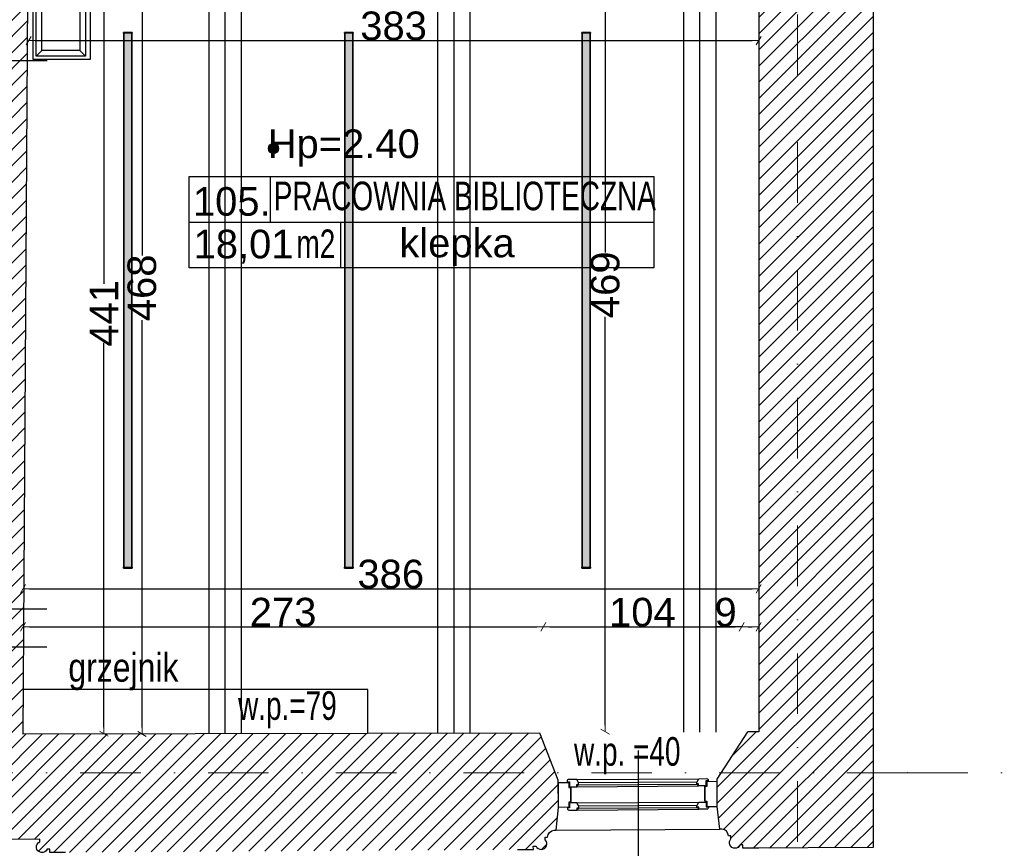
# Model space of a CAD drawing. Header units: millimetres. Extents: x 77315 to 1057463, y -108895 to -47643.
# Tile 53 of 62: x 114067 to 119232, y -105418 to -101072. Entities that reach past the tile are written whole.
import ezdxf

# ---------------------------------------------------------------- set-up
doc = ezdxf.new("R2010")
doc.units = ezdxf.units.MM
doc.header["$MEASUREMENT"] = 0
doc.linetypes.add('Dot & Dashed', pattern=[670.277762, 317.5, -176.388889, 0, -176.388874])
for name, color, linetype in [('A-OKNA-OPIS', 7, 'Continuous'), ('A-OPISY-2', 7, 'Continuous'), ('A-OPISY-3', 7, 'Continuous'), ('A-WYSOKOSCI', 7, 'Continuous'), ('belki nad', 7, 'Continuous'), ('CO TO JEST', 7, 'Continuous'), ('detalokna', 7, 'Continuous'), ('DIM MALY', 7, 'Continuous'), ('Drawing & Figure', 7, 'Continuous'), ('Nowe_0', 7, 'Continuous'), ('Nowe_Annotation - Text', 7, 'Continuous'), ('Nowe_Interior - Lamp', 7, 'Continuous'), ('OKNO_DETAL', 7, 'Continuous'), ('OSIE', 7, 'Continuous'), ('PARAPET', 7, 'Continuous'), ('Structural - Bearing', 7, 'Continuous'), ('Structural - Grid', 7, 'Continuous')]:
    doc.layers.add(name, color=color, linetype=linetype)
doc.styles.add('STYL_AUTOMATYCZNY_1', font='arial.ttf')
doc.styles.add('STYL_AUTOMATYCZNY_2', font='arial.ttf')
doc.styles.add('STYL_AUTOMATYCZNY_4', font='arial.ttf', dxfattribs={"width": 0.7})
doc.styles.add('STYL_AUTOMATYCZNY_6', font='arial.ttf', dxfattribs={"width": 0.8})
doc.dimstyles.new('STYL_AUTOMATYCZNY__1', dxfattribs={"dimtxt": 150, "dimasz": 34.231941, "dimexe": 0.18, "dimexo": 0.0625, "dimgap": 0, "dimtad": 1, "dimdec": 0, "dimlfac": 0.1, "dimzin": 0, "dimdsep": 46, "dimtxsty": 'STYL_AUTOMATYCZNY_2', "dimblk": 'ARROWHEAD_2', "dimblk1": 'ARROWHEAD_2', "dimblk2": 'ARROWHEAD_2', "dimcen": 0.09, "dimse1": 1, "dimse2": 1, "dimclrd": 7, "dimclre": 7, "dimclrt": 7, "dimadec": 0, "dimazin": 0, "dimtfac": 1, "dimtdec": 4, "dimtmove": 0, "dimatfit": 3, "dimfxl": 0, "dimtolj": 1, "dimtzin": 0, "dimarcsym": 0})
doc.dimstyles.new('STYL_AUTOMATYCZNY__2', dxfattribs={"dimtxt": 150, "dimasz": 34.231941, "dimexe": 0.18, "dimexo": 0.0625, "dimgap": 0, "dimtad": 1, "dimtih": 1, "dimtoh": 1, "dimdec": 0, "dimlfac": 0.1, "dimzin": 0, "dimdsep": 46, "dimtxsty": 'STYL_AUTOMATYCZNY_2', "dimblk": 'ARROWHEAD_2', "dimblk1": 'ARROWHEAD_2', "dimblk2": 'ARROWHEAD_2', "dimcen": 0.09, "dimse1": 1, "dimse2": 1, "dimclrd": 7, "dimclre": 7, "dimclrt": 7, "dimadec": 0, "dimazin": 0, "dimtfac": 1, "dimtdec": 4, "dimtmove": 0, "dimatfit": 3, "dimfxl": 0, "dimtolj": 1, "dimtzin": 0, "dimarcsym": 0})
pattern_1 = [(45, (0, 0), (-42.426407, 42.426407), [])]

# ---------------------------------------------------------------- blocks, each defined once
blk = doc.blocks.new('ARROWHEAD_2')
at = {"color": 0, "linetype": 'Continuous', "lineweight": 0}
for p, q in [((0, 0), (-1, 0)), ((-0.38, -0.66), (0.38, 0.66))]:
    blk.add_line(p, q, dxfattribs=at)
blk = doc.blocks.new('*D53')
at = {"layer": 'Defpoints', "color": 0}
for p in [(114433.2, -100407.3), (114405.5, -104816.8), (114508.7, -104816.8)]:
    blk.add_point(p, dxfattribs=at)
at = {"layer": 'DIM MALY', "color": 7, "lineweight": -2}
for p, q in [((114508.7, -100441.5), (114508.7, -102458.2)), ((114508.7, -104782.6), (114508.7, -102766.7))]:
    blk.add_line(p, q, dxfattribs=at)
at = {"layer": 'DIM MALY', "color": 7, "lineweight": -2, "xscale": 34.23194115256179, "yscale": 34.23194115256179, "zscale": 34.23194115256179}
for p, rotation in [((114508.7, -100407.3), 90), ((114508.7, -104816.8), 270)]:
    blk.add_blockref('ARROWHEAD_2', p, dxfattribs=dict(at, rotation=rotation))
at = {"layer": 'DIM MALY', "color": 7, "insert": (114508.7, -102612.4), "char_height": 150, "attachment_point": 5, "rotation": 90, "style": 'STYL_AUTOMATYCZNY_2'}
blk.add_mtext('\\A1;441', dxfattribs=at)
blk = doc.blocks.new('*D214')
at = {"layer": 'Defpoints', "color": 0}
for p in [(116814.1, -104257.2), (114084.1, -104820.1), (116814.1, -104860.1)]:
    blk.add_point(p, dxfattribs=at)
at = {"layer": 'DIM MALY', "color": 7, "lineweight": -2}
blk.add_line((114118.4, -104257.2), (116779.9, -104257.2), dxfattribs=at)
at = {"layer": 'DIM MALY', "color": 7, "lineweight": -2, "xscale": 34.23194115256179, "yscale": 34.23194115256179, "zscale": 34.23194115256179, "rotation": 180}
blk.add_blockref('ARROWHEAD_2', (114084.1, -104257.2), dxfattribs=at)
at = {"layer": 'DIM MALY', "color": 7, "lineweight": -2, "xscale": 34.23194115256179, "yscale": 34.23194115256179, "zscale": 34.23194115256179}
blk.add_blockref('ARROWHEAD_2', (116814.1, -104257.2), dxfattribs=at)
at = {"layer": 'DIM MALY', "color": 7, "insert": (115448.8, -104180.5), "char_height": 150, "attachment_point": 5, "style": 'STYL_AUTOMATYCZNY_2'}
blk.add_mtext('\\A1;273', dxfattribs=at)
blk = doc.blocks.new('*D215')
at = {"layer": 'Defpoints', "color": 0}
for p in [(116814.1, -104257.2), (114084.1, -104820.1), (116814.1, -104860.1)]:
    blk.add_point(p, dxfattribs=at)
at = {"layer": 'DIM MALY', "color": 7, "lineweight": -2}
blk.add_line((114118.4, -104257.2), (116779.9, -104257.2), dxfattribs=at)
at = {"layer": 'DIM MALY', "color": 7, "lineweight": -2, "xscale": 34.23194115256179, "yscale": 34.23194115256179, "zscale": 34.23194115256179, "rotation": 180}
blk.add_blockref('ARROWHEAD_2', (114084.1, -104257.2), dxfattribs=at)
at = {"layer": 'DIM MALY', "color": 7, "lineweight": -2, "xscale": 34.23194115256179, "yscale": 34.23194115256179, "zscale": 34.23194115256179}
blk.add_blockref('ARROWHEAD_2', (116814.1, -104257.2), dxfattribs=at)
at = {"layer": 'DIM MALY', "color": 7, "insert": (115448.8, -104180.5), "char_height": 150, "attachment_point": 5, "style": 'STYL_AUTOMATYCZNY_2'}
blk.add_mtext('\\A1;273', dxfattribs=at)
blk = doc.blocks.new('*D216')
at = {"layer": 'Defpoints', "color": 0}
for p in [(117854.1, -104257.2), (116814.1, -104860.1), (117854.1, -104860.1)]:
    blk.add_point(p, dxfattribs=at)
at = {"layer": 'DIM MALY', "color": 7, "lineweight": -2}
blk.add_line((116848.4, -104257.2), (117819.9, -104257.2), dxfattribs=at)
at = {"layer": 'DIM MALY', "color": 7, "lineweight": -2, "xscale": 34.23194115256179, "yscale": 34.23194115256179, "zscale": 34.23194115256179, "rotation": 180}
blk.add_blockref('ARROWHEAD_2', (116814.1, -104257.2), dxfattribs=at)
at = {"layer": 'DIM MALY', "color": 7, "lineweight": -2, "xscale": 34.23194115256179, "yscale": 34.23194115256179, "zscale": 34.23194115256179}
blk.add_blockref('ARROWHEAD_2', (117854.1, -104257.2), dxfattribs=at)
at = {"layer": 'DIM MALY', "color": 7, "insert": (117333.8, -104180.6), "char_height": 150, "attachment_point": 5, "style": 'STYL_AUTOMATYCZNY_2'}
blk.add_mtext('\\A1;104', dxfattribs=at)
blk = doc.blocks.new('*D217')
at = {"layer": 'Defpoints', "color": 0}
for p in [(116814.1, -104257.2), (114084.1, -104820.1), (116814.1, -104860.1)]:
    blk.add_point(p, dxfattribs=at)
at = {"layer": 'DIM MALY', "color": 7, "lineweight": -2}
blk.add_line((114118.4, -104257.2), (116779.9, -104257.2), dxfattribs=at)
at = {"layer": 'DIM MALY', "color": 7, "lineweight": -2, "xscale": 34.23194115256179, "yscale": 34.23194115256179, "zscale": 34.23194115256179, "rotation": 180}
blk.add_blockref('ARROWHEAD_2', (114084.1, -104257.2), dxfattribs=at)
at = {"layer": 'DIM MALY', "color": 7, "lineweight": -2, "xscale": 34.23194115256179, "yscale": 34.23194115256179, "zscale": 34.23194115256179}
blk.add_blockref('ARROWHEAD_2', (116814.1, -104257.2), dxfattribs=at)
at = {"layer": 'DIM MALY', "color": 7, "insert": (115448.8, -104180.5), "char_height": 150, "attachment_point": 5, "style": 'STYL_AUTOMATYCZNY_2'}
blk.add_mtext('\\A1;273', dxfattribs=at)
blk = doc.blocks.new('*D218')
at = {"layer": 'Defpoints', "color": 0}
for p in [(117854.1, -104257.2), (116814.1, -104860.1), (117854.1, -104860.1)]:
    blk.add_point(p, dxfattribs=at)
at = {"layer": 'DIM MALY', "color": 7, "lineweight": -2}
blk.add_line((116848.4, -104257.2), (117819.9, -104257.2), dxfattribs=at)
at = {"layer": 'DIM MALY', "color": 7, "lineweight": -2, "xscale": 34.23194115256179, "yscale": 34.23194115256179, "zscale": 34.23194115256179, "rotation": 180}
blk.add_blockref('ARROWHEAD_2', (116814.1, -104257.2), dxfattribs=at)
at = {"layer": 'DIM MALY', "color": 7, "lineweight": -2, "xscale": 34.23194115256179, "yscale": 34.23194115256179, "zscale": 34.23194115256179}
blk.add_blockref('ARROWHEAD_2', (117854.1, -104257.2), dxfattribs=at)
at = {"layer": 'DIM MALY', "color": 7, "insert": (117333.8, -104180.6), "char_height": 150, "attachment_point": 5, "style": 'STYL_AUTOMATYCZNY_2'}
blk.add_mtext('\\A1;104', dxfattribs=at)
blk = doc.blocks.new('*D219')
at = {"layer": 'Defpoints', "color": 0}
for p in [(117944.1, -104257.2), (117854.1, -104860.1), (117944.1, -104860.1)]:
    blk.add_point(p, dxfattribs=at)
at = {"layer": 'DIM MALY', "color": 7, "lineweight": -2}
for p, q in [((117819.9, -104257.2), (117721.3, -104257.2)), ((117854.1, -104257.2), (117819.9, -104257.2)), ((117888.4, -104257.2), (117909.9, -104257.2))]:
    blk.add_line(p, q, dxfattribs=at)
at = {"layer": 'DIM MALY', "color": 7, "lineweight": -2, "xscale": 34.23194115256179, "yscale": 34.23194115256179, "zscale": 34.23194115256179, "rotation": 180}
blk.add_blockref('ARROWHEAD_2', (117854.1, -104257.2), dxfattribs=at)
at = {"layer": 'DIM MALY', "color": 7, "lineweight": -2, "xscale": 34.23194115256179, "yscale": 34.23194115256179, "zscale": 34.23194115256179}
blk.add_blockref('ARROWHEAD_2', (117944.1, -104257.2), dxfattribs=at)
at = {"layer": 'DIM MALY', "color": 7, "insert": (117770.6, -104180.6), "char_height": 150, "attachment_point": 5, "style": 'STYL_AUTOMATYCZNY_2'}
blk.add_mtext('\\A1;9', dxfattribs=at)
blk = doc.blocks.new('*D225')
at = {"layer": 'Defpoints', "color": 0}
for p in [(117944.1, -104057.2), (114084.1, -104802.4), (117944.1, -104802.4)]:
    blk.add_point(p, dxfattribs=at)
at = {"layer": 'DIM MALY', "color": 7, "lineweight": -2}
blk.add_line((114118.4, -104057.2), (117909.9, -104057.2), dxfattribs=at)
at = {"layer": 'DIM MALY', "color": 7, "lineweight": -2, "xscale": 34.23194115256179, "yscale": 34.23194115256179, "zscale": 34.23194115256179, "rotation": 180}
blk.add_blockref('ARROWHEAD_2', (114084.1, -104057.2), dxfattribs=at)
at = {"layer": 'DIM MALY', "color": 7, "lineweight": -2, "xscale": 34.23194115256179, "yscale": 34.23194115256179, "zscale": 34.23194115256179}
blk.add_blockref('ARROWHEAD_2', (117944.1, -104057.2), dxfattribs=at)
at = {"layer": 'DIM MALY', "color": 7, "insert": (116013.8, -103980.5), "char_height": 150, "attachment_point": 5, "style": 'STYL_AUTOMATYCZNY_2'}
blk.add_mtext('\\A1;386', dxfattribs=at)
blk = doc.blocks.new('*D262')
at = {"layer": 'Defpoints', "color": 0}
for p in [(114113.6, -100481.8), (117944.1, -101181.9), (117944.1, -101286.9)]:
    blk.add_point(p, dxfattribs=at)
at = {"layer": 'DIM MALY', "color": 7, "lineweight": -2}
blk.add_line((114147.8, -101181.9), (117909.9, -101181.9), dxfattribs=at)
at = {"layer": 'DIM MALY', "color": 7, "lineweight": -2, "xscale": 34.23194115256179, "yscale": 34.23194115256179, "zscale": 34.23194115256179, "rotation": 180}
blk.add_blockref('ARROWHEAD_2', (114113.6, -101181.9), dxfattribs=at)
at = {"layer": 'DIM MALY', "color": 7, "lineweight": -2, "xscale": 34.23194115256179, "yscale": 34.23194115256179, "zscale": 34.23194115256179}
blk.add_blockref('ARROWHEAD_2', (117944.1, -101181.9), dxfattribs=at)
at = {"layer": 'DIM MALY', "color": 7, "insert": (116028.5, -101105.2), "char_height": 150, "attachment_point": 5, "style": 'STYL_AUTOMATYCZNY_2'}
blk.add_mtext('\\A1;383', dxfattribs=at)
blk = doc.blocks.new('*D371')
at = {"layer": 'Defpoints', "color": 0}
for p in [(87564.1, -105009.4), (118544.1, -105413.4), (118544.1, -106621.5)]:
    blk.add_point(p, dxfattribs=at)
at = {"layer": 'DIM MALY', "color": 7, "lineweight": -2}
blk.add_line((87598.4, -106621.5), (118509.9, -106621.5), dxfattribs=at)
at = {"layer": 'DIM MALY', "color": 7, "lineweight": -2, "xscale": 34.23194115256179, "yscale": 34.23194115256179, "zscale": 34.23194115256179, "rotation": 180}
blk.add_blockref('ARROWHEAD_2', (87564.1, -106621.5), dxfattribs=at)
at = {"layer": 'DIM MALY', "color": 7, "lineweight": -2, "xscale": 34.23194115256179, "yscale": 34.23194115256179, "zscale": 34.23194115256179}
blk.add_blockref('ARROWHEAD_2', (118544.1, -106621.5), dxfattribs=at)
at = {"layer": 'DIM MALY', "color": 7, "insert": (103054.1, -106544.9), "char_height": 150, "attachment_point": 5, "style": 'STYL_AUTOMATYCZNY_2'}
blk.add_mtext('\\A1;3098', dxfattribs=at)
blk = doc.blocks.new('*D404')
at = {"layer": 'Defpoints', "color": 0}
for p in [(114667.7, -100137.3), (114678.7, -104819), (114708.7, -104819)]:
    blk.add_point(p, dxfattribs=at)
at = {"layer": 'DIM MALY', "color": 7, "lineweight": -2}
for p, q in [((114708.7, -100171.5), (114708.7, -102309.6)), ((114708.7, -104784.8), (114708.7, -102647.4))]:
    blk.add_line(p, q, dxfattribs=at)
at = {"layer": 'DIM MALY', "color": 7, "lineweight": -2, "xscale": 34.23194115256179, "yscale": 34.23194115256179, "zscale": 34.23194115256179}
for p, rotation in [((114708.7, -100137.3), 90), ((114708.7, -104819), 270)]:
    blk.add_blockref('ARROWHEAD_2', p, dxfattribs=dict(at, rotation=rotation))
at = {"layer": 'DIM MALY', "color": 7, "insert": (114708.7, -102478.5), "char_height": 150, "attachment_point": 5, "rotation": 90, "style": 'STYL_AUTOMATYCZNY_2'}
blk.add_mtext('\\A1;468', dxfattribs=at)
blk = doc.blocks.new('*D405')
at = {"layer": 'Defpoints', "color": 0}
for p in [(117996.9, -100117), (117139.1, -104807), (117996.9, -104807)]:
    blk.add_point(p, dxfattribs=at)
at = {"layer": 'DIM MALY', "color": 7, "lineweight": -2}
for p, q in [((117139.1, -100151.2), (117139.1, -102293.5)), ((117139.1, -104772.8), (117139.1, -102631.3))]:
    blk.add_line(p, q, dxfattribs=at)
at = {"layer": 'DIM MALY', "color": 7, "lineweight": -2, "xscale": 34.23194115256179, "yscale": 34.23194115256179, "zscale": 34.23194115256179}
for p, rotation in [((117139.1, -100117), 90), ((117139.1, -104807), 270)]:
    blk.add_blockref('ARROWHEAD_2', p, dxfattribs=dict(at, rotation=rotation))
at = {"layer": 'DIM MALY', "color": 7, "insert": (117139.1, -102462.4), "char_height": 150, "attachment_point": 5, "rotation": 90, "style": 'STYL_AUTOMATYCZNY_2'}
blk.add_mtext('\\A1;469', dxfattribs=at)

msp = doc.modelspace()

# ---------------------------------------------------------------- hatches: boundary and pattern name
at = {"layer": 'A-WYSOKOSCI'}
msp.add_hatch(color=256, dxfattribs=at).paths.add_polyline_path([(115425.3, -101747.7, 1), (115371.9, -101747.7, 1)])
at = {"layer": 'Drawing & Figure'}
h = msp.add_hatch(dxfattribs=at)
h.set_pattern_fill('Common_Brick_0002', color=256, style=0, pattern_type=2)
h.set_pattern_definition(pattern_1)
h.paths.add_polyline_path([(116298.3, -99997), (116284.3, -99997), (116284.3, -100127), (116284.4, -100127), (117944.1, -100117), (117944.1, -104807), (117886.9, -104807.4), (117725.9, -105055.8), (117726.7, -105198.4), (117740.8, -105318.3), (117750.3, -105318.2, -0.383982), (117786, -105353.3), (117798.4, -105353.3), (117798.5, -105368.3, 1.205804), (117846.5, -105400.2), (117861.3, -105400.1), (117861.4, -105417.5), (117944, -105417), (118543.7, -105413.4), (118544.1, -99880.6), (118526.7, -99880.6), (118526.7, -99865.9, 1.205804), (118494.5, -99818), (118479.5, -99818), (118479.5, -99805.7, -0.383982), (118444.1, -99770.2), (118444.1, -99760.7), (118324.1, -99747.3), (118194.1, -99747.3), (118181.6, -99747.3), (117944.1, -99812.4), (117944.1, -99986.9), (117719.1, -99988.3), (117719.1, -99988.7)])
h = msp.add_hatch(dxfattribs=at)
h.set_pattern_fill('Common_Brick_0002', color=256, style=0, pattern_type=2)
h.set_pattern_definition(pattern_1)
h.paths.add_polyline_path([(111169, -104848), (111078.9, -105102.1), (111079.8, -105238.5), (111093.8, -105358.4), (111103.4, -105358.4, -0.383982), (111139.1, -105393.5), (111151.4, -105393.4), (111151.5, -105408.4, 1.205804), (111199.5, -105440.3), (111214.3, -105440.2), (111214.4, -105457.7), (111297.1, -105457.2), (111297.3, -105457.1), (113184.3, -105444.1), (113225.6, -105444), (113225.5, -105426.5), (113240.3, -105426.4, 0.263086), (113263.3, -105443.8), (113271.3, -105443.8, 0.761796), (113278.6, -105387.7), (113278.5, -105372.8), (113725.3, -105371.2), (114172.1, -105369.5), (114172.2, -105384.4, 0.761796), (114179.9, -105440.4), (114187.8, -105440.4, 0.263086), (114210.7, -105422.8), (114225.5, -105422.8), (114225.6, -105440.3), (114308.2, -105439.9), (116761.7, -105424.2), (116761.6, -105406.7), (116776.3, -105406.6, 1.205804), (116824, -105374.1), (116823.9, -105359.1), (116836.2, -105359.1, -0.383982), (116871.5, -105323.5), (116881, -105323.5), (116893.6, -105203.4), (116892.8, -105060.8), (116795.3, -104814), (114084.3, -104820.4), (114085.5, -104584.5), (114085.8, -104584.5), (114087.2, -104362.2), (114088.5, -104162.2), (114106.6, -101286.9), (114113.8, -100140.1), (114813.7, -100135.9), (115334.3, -100132.7), (115321.7, -100127), (115334.3, -100127), (115334.3, -99997), (115321.5, -99997), (115144.1, -100010.9), (115144.1, -100003.9), (115059.1, -100004.4), (114813.7, -100005.9), (114124.1, -100010), (114124, -99958.8), (113634.3, -99958.4), (113634.3, -99958.8, -0.0001), (113634, -99958.4), (113589.1, -99958.4), (113509.1, -99958.3), (113509.1, -99961), (113419.1, -99960.9), (113419.1, -99958.3), (112864.4, -99957.8), (112864.4, -100087.8), (112864.4, -100142.9), (112838.3, -100727.8), (113924.9, -100721.2), (113924.9, -101286.9), (113924.9, -104162.2), (113924.9, -104362.2), (113924.9, -104841.3), (113684.1, -104841.9), (113604.1, -104842.1), (113514.1, -104842.3)])
at = {"layer": 'Nowe_Interior - Lamp'}
for points in [[(114656.8, -101139), (114611.8, -101139), (114611.8, -101143), (114656.8, -101143)], [(115816.6, -101139), (115771.6, -101139), (115771.6, -101143), (115816.6, -101143)], [(117061.6, -101139), (117016.6, -101139), (117016.6, -101143), (117061.6, -101143)], [(114656.8, -103944), (114611.8, -103944), (114611.8, -103948), (114656.8, -103948)], [(115816.6, -103944), (115771.6, -103944), (115771.6, -103948), (115816.6, -103948)], [(117061.6, -103944), (117016.6, -103944), (117016.6, -103948), (117061.6, -103948)]]:
    msp.add_hatch(color=256, dxfattribs=at).paths.add_polyline_path(points)
h = msp.add_hatch(dxfattribs=at)
h.set_pattern_fill('ANSI36_0002', color=256, style=0, pattern_type=2)
h.set_pattern_definition([(135, (114622.679, -101650.5672), (-6.173926, 1.683798), [7.9375, -1.5875, 0, -1.5875])])
h.paths.add_polyline_path([(114654.8, -103944), (114654.8, -101143), (114613.8, -101143), (114613.8, -103944)])
h = msp.add_hatch(dxfattribs=at)
h.set_pattern_fill('ANSI36_0002', color=256, style=0, pattern_type=2)
h.set_pattern_definition([(135, (115782.5547, -101650.5672), (-6.173926, 1.683798), [7.9375, -1.5875, 0, -1.5875])])
h.paths.add_polyline_path([(115814.6, -103944), (115814.6, -101143), (115773.6, -101143), (115773.6, -103944)])
h = msp.add_hatch(dxfattribs=at)
h.set_pattern_fill('ANSI36_0002', color=256, style=0, pattern_type=2)
h.set_pattern_definition([(135, (117027.5547, -101650.5672), (-6.173926, 1.683798), [7.9375, -1.5875, 0, -1.5875])])
h.paths.add_polyline_path([(117059.6, -103944), (117059.6, -101143), (117018.6, -101143), (117018.6, -103944)])

# ---------------------------------------------------------------- linework, layer by layer
at = {"layer": 'A-OKNA-OPIS'}
msp.add_line((117311.5, -104904.4), (117311.5, -106109.6), dxfattribs=at)
at = {"layer": 'A-OPISY-3'}
for p, q in [((115380.5, -101893.9), (115380.5, -102134)), ((114956.6, -102133.7), (116660.1, -102133.7)), ((114956.6, -102133.9), (117393.2, -102133.9)), ((115749.5, -102134), (115749.5, -102373.9))]:
    msp.add_line(p, q, dxfattribs=at)
msp.add_lwpolyline([(114956.6, -102373.9), (114956.6, -101893.9), (117393.2, -101893.9), (117393.2, -102373.9)], close=True, dxfattribs=at)
at = {"layer": 'A-WYSOKOSCI'}
msp.add_circle((115398.6, -101747.7), 26.7, dxfattribs=at)
at = {"layer": 'belki nad'}
for p, q in [((115059.1, -100134.4), (115059.1, -104817.3)), ((115229.1, -100133.4), (115229.1, -104816.7)), ((116259.1, -100127), (116259.1, -104813.2)), ((116429.1, -100126.2), (116429.1, -104812.6)), ((117549.1, -100119.4), (117549.1, -104808.8)), ((117719.1, -100118.3), (117719.1, -104808.2))]:
    msp.add_line(p, q, dxfattribs=at)
at = {"layer": 'CO TO JEST'}
for p, q in [((115894, -104584.5), (114085.5, -104584.5)), ((115894, -104816.1), (115894, -104584.5))]:
    msp.add_line(p, q, dxfattribs=at)
at = {"layer": 'detalokna'}
msp.add_line((116881, -105323.5), (117740.8, -105318.3), dxfattribs=at)
for points in [[(116958, -105176), (116957.6, -105099), (116958, -105176), (116948, -105176.1), (116948.2, -105203.1), (116893.6, -105203.4), (116892.9, -105073.4), (116947.4, -105073.1), (116947.6, -105099.1), (116957.6, -105099)], [(117662, -105171.7), (117661.6, -105094.7), (117662, -105171.7), (117672, -105171.7), (117672.2, -105198.7), (117726.7, -105198.4), (117726, -105068.4), (117671.4, -105068.7), (117671.6, -105094.7), (117661.6, -105094.7)]]:
    msp.add_lwpolyline(points, dxfattribs=at)
at = {"layer": 'DIM MALY'}
for p, q in [((113799.2, -101286.9), (114211.7, -101286.9)), ((113824.6, -104162.2), (114208.8, -104162.2)), ((113824.6, -104362.2), (114208.8, -104362.2))]:
    msp.add_line(p, q, dxfattribs=at)
at = {"layer": 'Nowe_0'}
for points in [[(114137.2, -100410.6), (114437.2, -100410.6), (114437.2, -101280.6), (114137.2, -101280.6)], [(114152.6, -100852.9), (114412.6, -100852.9), (114412.6, -101262.9), (114152.6, -101262.9)], [(114382.6, -101232.9), (114182.6, -101232.9), (114182.6, -100882.9), (114382.6, -100882.9)]]:
    msp.add_lwpolyline(points, close=True, dxfattribs=at)
for points in [[(114182.6, -101232.9), (114152.6, -101262.9)], [(114382.6, -101232.9), (114412.6, -101262.9)]]:
    msp.add_lwpolyline(points, dxfattribs=at)
at = {"layer": 'Nowe_Interior - Lamp'}
for points in [[(114656.8, -103948), (114656.8, -101139), (114611.8, -101139), (114611.8, -103948)], [(114656.8, -101139), (114656.8, -101143), (114611.8, -101143), (114611.8, -101139)], [(115816.6, -103948), (115816.6, -101139), (115771.6, -101139), (115771.6, -103948)], [(115816.6, -101139), (115816.6, -101143), (115771.6, -101143), (115771.6, -101139)], [(117061.6, -103948), (117061.6, -101139), (117016.6, -101139), (117016.6, -103948)], [(117061.6, -101139), (117061.6, -101143), (117016.6, -101143), (117016.6, -101139)], [(114654.8, -103944), (114654.8, -101143), (114613.8, -101143), (114613.8, -103944)], [(115814.6, -103944), (115814.6, -101143), (115773.6, -101143), (115773.6, -103944)], [(117059.6, -103944), (117059.6, -101143), (117018.6, -101143), (117018.6, -103944)], [(114656.8, -103944), (114656.8, -103948), (114611.8, -103948), (114611.8, -103944)], [(115816.6, -103944), (115816.6, -103948), (115771.6, -103948), (115771.6, -103944)], [(117061.6, -103944), (117061.6, -103948), (117016.6, -103948), (117016.6, -103944)]]:
    msp.add_lwpolyline(points, close=True, dxfattribs=at)
at = {"layer": 'OKNO_DETAL'}
for p, q in [((116989.5, -105057), (117629.1, -105053.2)), ((116990.5, -105085), (117628.5, -105081.2)), ((116990.5, -105095), (116999.2, -105085)), ((116990.5, -105095), (117628.6, -105091.1)), ((116999.4, -105073), (117619.4, -105069.3)), ((117628.6, -105091.2), (117619.7, -105081.2)), ((116990.3, -105179.6), (117629.8, -105175.7)), ((116991.2, -105207.6), (117629.2, -105203.7)), ((116991.3, -105217.6), (117000, -105207.5)), ((116991.3, -105217.5), (117629.3, -105213.7)), ((117000.2, -105195.5), (117620.1, -105191.8)), ((117629.3, -105213.7), (117620.5, -105203.8))]:
    msp.add_line(p, q, dxfattribs=at)
for points in [[(116947.3, -105057.3, 0.414214), (116939.4, -105065.3), (116939.4, -105069.4), (116951.4, -105069.3), (116951.6, -105095.3), (116990.5, -105095), (116990.5, -105083), (116999.5, -105083), (116999.4, -105073), (116998.4, -105073), (116989.5, -105057)], [(117671.3, -105052.9, -0.414214), (117679.4, -105060.9), (117679.4, -105064.9), (117667.4, -105065), (117667.5, -105091), (117628.6, -105091.2), (117628.5, -105079.2), (117619.5, -105079.2), (117619.4, -105069.3), (117620.4, -105069.3), (117629.1, -105053.2)], [(116966.2, -105179.7), (116952.1, -105179.8), (116952.2, -105205.8), (116940.2, -105205.8), (116940.2, -105209.9, 0.414214), (116948.3, -105217.8), (116966.5, -105217.7), (116991.3, -105217.6), (116991.2, -105205.6), (117000.2, -105205.5), (117000.2, -105195.5), (116999.2, -105195.6), (116990.3, -105179.6)], [(117653.9, -105175.6), (117668.1, -105175.5), (117668.2, -105201.4), (117680.2, -105201.4), (117680.2, -105205.4, -0.414214), (117672.3, -105213.5), (117654.1, -105213.6), (117629.3, -105213.7), (117629.2, -105201.7), (117620.2, -105201.8), (117620.1, -105191.8), (117621.1, -105191.8), (117629.8, -105175.7)]]:
    msp.add_lwpolyline(points, format="xyb", close=True, dxfattribs=at)
at = {"layer": 'OSIE'}
for p, q in [((115144.1, -100133.9), (115144.1, -104817)), ((116344.1, -100126.7), (116344.1, -104812.9)), ((117634.1, -100118.8), (117634.1, -104808.5))]:
    msp.add_line(p, q, dxfattribs=at)
at = {"layer": 'Structural - Bearing'}
for p, q in [((118544.1, -99880.6), (118543.7, -105413.4)), ((114113.8, -100140.1), (114084.3, -104820.4)), ((117944.1, -100117), (117944.1, -104807)), ((116795.3, -104814), (114084.3, -104820.4)), ((116892.8, -105060.8), (116795.3, -104814)), ((117725.9, -105055.8), (117886.9, -104807.4)), ((117944.1, -104807), (117886.9, -104807.4)), ((118544.1, -105413.4), (117861.4, -105417.5))]:
    msp.add_line(p, q, dxfattribs=at)
for points in [[(116679, -105424.7), (116761.7, -105424.2), (116761.6, -105406.7), (116776.3, -105406.6, 1.205804), (116824, -105374.1), (116823.9, -105359.1), (116836.2, -105359.1, -0.383982), (116871.5, -105323.5), (116881, -105323.5), (116893.6, -105203.4), (116892.8, -105060.8)], [(117944, -105417), (117861.4, -105417.5), (117861.3, -105400.1), (117846.5, -105400.2, -1.205804), (117798.5, -105368.3), (117798.4, -105353.3), (117786, -105353.3, 0.383982), (117750.3, -105318.2), (117740.8, -105318.3), (117726.7, -105198.4), (117725.9, -105055.8)], [(114308.2, -105439.9), (114225.6, -105440.3), (114225.5, -105422.8), (114210.7, -105422.8, -1.478383), (114172.2, -105384.4), (114172.1, -105369.5), (113725.3, -105371.2)]]:
    msp.add_lwpolyline(points, format="xyb", dxfattribs=at)
at = {"layer": 'Structural - Grid', "linetype": 'Dot & Dashed', "lineweight": 15}
for p, q in [((118146.9, -107395.1), (118146.9, -90541.9)), ((118724.5, -105021.8), (80780, -105021.8)), ((118724.5, -105021.8), (121686.6, -105021.8))]:
    msp.add_line(p, q, dxfattribs=at)
msp.add_point((118724.5, -105021.8), dxfattribs=at)
msp.add_point((118724.5, -105021.8), dxfattribs=at)

# ---------------------------------------------------------------- texts
at = {"layer": 'A-OPISY-2', "char_height": 150}
for s, insert, attachment_point, style in [('\\A1;{\\pql;\\fArial|b0|i0|c238|p0;\\W1.000000;105.}', (114975.8, -102102.2), 7, 'STYL_AUTOMATYCZNY_1'), ('\\A1;{\\pql;\\fArial|b0|i0|c238|p0;\\W0.700000;PRACOWNIA BIBLIOTECZNA}', (115399.9, -102073.4), 7, 'STYL_AUTOMATYCZNY_4'), ('\\A1;{\\pqr;\\fArial|b0|i0|c238|p0;\\W0.700000;m2}', (115722.7, -102172.5), 3, 'STYL_AUTOMATYCZNY_4'), ('\\A1;{\\pql;\\fArial|b0|i0|c238|p0;\\W1.000000;18,01}', (114979.3, -102351.6), 7, 'STYL_AUTOMATYCZNY_1'), ('\\A1;{\\pql;\\fArial|b0|i0|c238|p0;\\W1.000000;klepka}', (116058.6, -102363.4), 7, 'STYL_AUTOMATYCZNY_1')]:
    msp.add_mtext(s, dxfattribs=dict(at, insert=insert, attachment_point=attachment_point, style=style))
at = {"layer": 'A-WYSOKOSCI', "insert": (115766.9, -101745.4), "char_height": 150, "attachment_point": 5, "style": 'STYL_AUTOMATYCZNY_1'}
msp.add_mtext('\\A1;{\\pqc;\\fArial|b0|i0|c238|p0;\\W1.000000;Hp=2.40}', dxfattribs=at)
at = {"layer": 'Nowe_Annotation - Text', "insert": (114322.4, -104589.7), "char_height": 150, "attachment_point": 7, "style": 'STYL_AUTOMATYCZNY_6'}
msp.add_mtext('\\A1;{\\pql;\\fArial|b0|i0|c238|p0;\\W0.800000;grzejnik }', dxfattribs=at)
at = {"layer": 'PARAPET', "char_height": 150, "style": 'STYL_AUTOMATYCZNY_4'}
for s, insert, attachment_point in [('\\A1;{\\pql;\\fArial|b0|i0|c238|p0;\\W0.700000;w.p.=79}', (115212.7, -104789.6), 7), ('\\A1;{\\pqc;\\fArial|b0|i0|c238|p0;\\W0.700000;w.p. =40}', (117254.5, -104932.6), 5)]:
    msp.add_mtext(s, dxfattribs=dict(at, insert=insert, attachment_point=attachment_point))

# ---------------------------------------------------------------- dimensions: what is measured, and where the dimension line sits
at = {"layer": 'DIM MALY'}
for base, p1, p2, picture, middle in [((117139.1, -104807), (117996.9, -100117), (117996.9, -104807), '*D405', (117139.1, -102462.4)), ((114708.7, -104819), (114667.7, -100137.3), (114678.7, -104819), '*D404', (114708.7, -102478.5)), ((114508.7, -104816.8), (114433.2, -100407.3), (114405.5, -104816.8), '*D53', (114508.7, -102612.4))]:
    dim = msp.add_linear_dim(base=base, p1=p1, p2=p2, angle=270, dimstyle='STYL_AUTOMATYCZNY__1', dxfattribs=at)
    dim.commit()
    dim.dimension.update_dxf_attribs({"geometry": picture, "text_midpoint": middle, "dimtype": 160, "text_rotation": 90})
for base, p1, p2, picture, middle in [((117944.1, -101181.9), (114113.6, -100481.8), (117944.1, -101286.9), '*D262', (116028.5, -101181.9)), ((117944.1, -104057.2), (114084.1, -104802.4), (117944.1, -104802.4), '*D225', (116013.8, -104057.2)), ((116814.1, -104257.2), (114084.1, -104820.1), (116814.1, -104860.1), '*D214', (115448.8, -104257.2)), ((116814.1, -104257.2), (114084.1, -104820.1), (116814.1, -104860.1), '*D215', (115448.8, -104257.2)), ((116814.1, -104257.2), (114084.1, -104820.1), (116814.1, -104860.1), '*D217', (115448.8, -104257.2)), ((117854.1, -104257.2), (116814.1, -104860.1), (117854.1, -104860.1), '*D216', (117333.8, -104257.2)), ((117854.1, -104257.2), (116814.1, -104860.1), (117854.1, -104860.1), '*D218', (117333.8, -104257.2)), ((117944.1, -104257.2), (117854.1, -104860.1), (117944.1, -104860.1), '*D219', (117770.6, -104257.2)), ((118544.1, -106621.5), (87564.1, -105009.4), (118544.1, -105413.4), '*D371', (103054.1, -106621.5))]:
    dim = msp.add_linear_dim(base=base, p1=p1, p2=p2, dimstyle='STYL_AUTOMATYCZNY__2', dxfattribs=at)
    dim.commit()
    dim.dimension.update_dxf_attribs({"geometry": picture, "text_midpoint": middle, "dimtype": 160})

doc.saveas('drawing.dxf')
